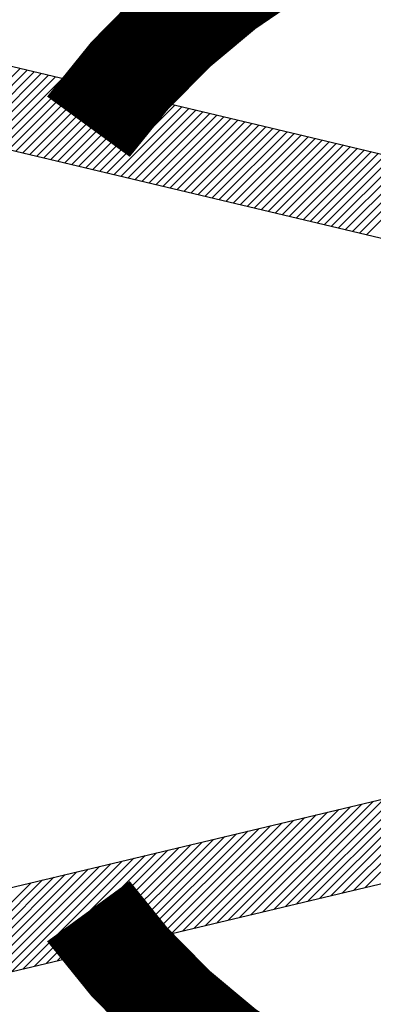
# Model space of a CAD drawing. Extents: x 15 to 1174, y 15 to 833.
# Tile 7 of 19: x 138.55 to 147.19, y 755.71 to 779.76. Entities that reach past the tile are written whole.
import ezdxf

# ---------------------------------------------------------------- set-up
doc = ezdxf.new("R2010")
doc.units = 0
doc.header["$LTSCALE"] = 5
doc.header["$MEASUREMENT"] = 0
doc.layers.get('0').update_dxf_attribs({"linetype": 'CONTINUOUS'})
doc.layers.get('DEFPOINTS').update_dxf_attribs({"linetype": 'CONTINUOUS'})
doc.layers.add('5', color=3, linetype='CONTINUOUS')
doc.dimstyles.get("Standard").update_dxf_attribs({"dimtxt": 0.18, "dimasz": 0.18, "dimexe": 0.18, "dimexo": 0.0625, "dimgap": 0.09, "dimtad": 0, "dimtih": 1, "dimtoh": 1, "dimdec": 4, "dimzin": 0, "dimdsep": 46, "dimtxsty": 'Standard', "dimcen": 0.09, "dimadec": 0, "dimazin": 0, "dimtfac": 1, "dimtdec": 4, "dimtofl": 0, "dimtmove": 0, "dimatfit": 3, "dimfxl": 0, "dimtolj": 1, "dimtzin": 0, "dimarcsym": 0})

# ---------------------------------------------------------------- blocks, each defined once
blk = doc.blocks.new('*X17')
at = {"color": 0}
for p, q in [((102.405, 734.77), (104.065, 736.431)), ((102.576, 734.729), (104.237, 736.39)), ((102.747, 734.689), (104.408, 736.349)), ((102.919, 734.648), (104.579, 736.308)), ((103.09, 734.607), (104.751, 736.268)), ((103.261, 734.566), (104.922, 736.227)), ((103.433, 734.526), (105.093, 736.186)), ((103.604, 734.485), (105.265, 736.145)), ((103.775, 734.444), (105.436, 736.105)), ((103.947, 734.403), (105.607, 736.064)), ((104.118, 734.362), (105.779, 736.023)), ((104.289, 734.322), (105.95, 735.982)), ((104.461, 734.281), (106.121, 735.941)), ((104.632, 734.24), (106.293, 735.901)), ((104.804, 734.199), (106.464, 735.86)), ((104.975, 734.158), (106.635, 735.819)), ((105.146, 734.118), (106.807, 735.778)), ((105.318, 734.077), (106.978, 735.738)), ((105.489, 734.036), (107.15, 735.697)), ((105.66, 733.995), (107.321, 735.656)), ((105.832, 733.955), (107.492, 735.615)), ((106.003, 733.914), (107.664, 735.574)), ((106.174, 733.873), (107.835, 735.534)), ((106.346, 733.832), (108.006, 735.493)), ((106.517, 733.791), (108.178, 735.452)), ((106.688, 733.751), (108.349, 735.411)), ((106.86, 733.71), (108.52, 735.371)), ((107.031, 733.669), (108.692, 735.33)), ((107.202, 733.628), (108.863, 735.289)), ((107.374, 733.588), (109.034, 735.248)), ((107.545, 733.547), (109.206, 735.207)), ((107.716, 733.506), (109.377, 735.167)), ((107.888, 733.465), (109.548, 735.126)), ((108.059, 733.424), (109.72, 735.085)), ((108.231, 733.384), (109.891, 735.044)), ((108.402, 733.343), (110.062, 735.003)), ((108.573, 733.302), (110.234, 734.963)), ((108.745, 733.261), (110.405, 734.922)), ((108.916, 733.22), (110.577, 734.881)), ((109.087, 733.18), (110.748, 734.84)), ((109.259, 733.139), (110.919, 734.8)), ((109.43, 733.098), (111.091, 734.759)), ((109.601, 733.057), (111.262, 734.718)), ((109.773, 733.017), (111.433, 734.677)), ((109.944, 732.976), (111.605, 734.636)), ((110.115, 732.935), (111.776, 734.596)), ((110.287, 732.894), (111.947, 734.555)), ((110.458, 732.853), (112.119, 734.514)), ((110.629, 732.813), (112.29, 734.473)), ((110.801, 732.772), (112.461, 734.433)), ((110.972, 732.731), (112.633, 734.392)), ((111.143, 732.69), (112.804, 734.351)), ((111.315, 732.65), (112.975, 734.31)), ((111.486, 732.609), (113.147, 734.269)), ((111.658, 732.568), (113.318, 734.229)), ((111.829, 732.527), (113.489, 734.188)), ((112, 732.486), (113.661, 734.147)), ((112.172, 732.446), (113.832, 734.106)), ((112.343, 732.405), (114.004, 734.065)), ((112.514, 732.364), (114.175, 734.025)), ((112.21, 716.362), (114.908, 719.06)), ((112.488, 716.428), (115.186, 719.126)), ((111.375, 716.163), (114.073, 718.861)), ((111.653, 716.23), (114.351, 718.928)), ((111.932, 716.296), (114.63, 718.994)), ((110.261, 715.898), (112.959, 718.596)), ((110.54, 715.965), (113.238, 718.663)), ((110.818, 716.031), (113.516, 718.729)), ((111.097, 716.097), (113.795, 718.795)), ((109.148, 715.633), (111.846, 718.331)), ((109.426, 715.7), (112.124, 718.398)), ((109.705, 715.766), (112.403, 718.464)), ((109.983, 715.832), (112.681, 718.53)), ((108.313, 715.435), (111.011, 718.133)), ((108.591, 715.501), (111.289, 718.199)), ((108.869, 715.567), (111.567, 718.265)), ((107.199, 715.169), (109.897, 717.867)), ((107.477, 715.236), (110.175, 717.934)), ((107.756, 715.302), (110.454, 718)), ((108.034, 715.368), (110.732, 718.066)), ((106.085, 714.904), (108.784, 717.602)), ((106.364, 714.971), (109.062, 717.669)), ((106.642, 715.037), (109.34, 717.735)), ((106.921, 715.103), (109.619, 717.801)), ((105.25, 714.706), (107.948, 717.404)), ((105.529, 714.772), (108.227, 717.47)), ((105.807, 714.838), (108.505, 717.536)), ((104.137, 714.441), (106.835, 717.139)), ((104.415, 714.507), (107.113, 717.205)), ((104.694, 714.573), (107.392, 717.271)), ((104.972, 714.639), (107.67, 717.337)), ((103.023, 714.176), (105.721, 716.874)), ((103.302, 714.242), (106, 716.94)), ((103.58, 714.308), (106.278, 717.006)), ((103.858, 714.374), (106.556, 717.072)), ((102.188, 713.977), (104.886, 716.675)), ((102.466, 714.043), (105.164, 716.741)), ((102.745, 714.109), (105.443, 716.807)), ((101.631, 713.844), (104.329, 716.542)), ((101.91, 713.911), (104.608, 716.609))]:
    blk.add_line(p, q, dxfattribs=at)
blk = doc.blocks.new('*D27')
at = {"layer": '5', "color": 0, "lineweight": -2}
for p, q in [((128.053, 436.417), (128.053, 790.425)), ((339.636, 432.98), (339.636, 790.425)), ((336.636, 789.425), (131.053, 789.425))]:
    blk.add_line(p, q, dxfattribs=at)
at = {"layer": '5', "color": 0}
for points in [[(131.053, 789.925), (131.053, 788.925), (128.053, 789.425)], [(336.636, 789.925), (336.636, 788.925), (339.636, 789.425)]]:
    blk.add_solid(points, dxfattribs=at)
at = {"layer": 'DEFPOINTS', "color": 0}
for p in [(128.053, 789.425), (128.053, 435.417), (339.636, 431.98)]:
    blk.add_point(p, dxfattribs=at)
at = {"layer": '5', "color": 0, "insert": (233.845, 790.515), "char_height": 2, "attachment_point": 5}
blk.add_mtext('\\A1;211.5831', dxfattribs=at)

msp = doc.modelspace()

# ---------------------------------------------------------------- linework, layer by layer
at = {"layer": '5', "const_width": 2.5}
for points in [[(169.39157, 770.20856, 0.66520641), (140.23146, 777.14886, 1)], [(140.23146, 757.98922, 0.66520641), (169.39157, 764.92951, 0.72571974)]]:
    msp.add_lwpolyline(points, format="xyb", dxfattribs=at)
at = {"layer": '5'}
for points in [[(124.62051, 781.89229, 0.53140667), (124.62051, 753.24578), (184.80065, 767.56904)], [(125.04353, 779.73575, 0.49598375), (125.04353, 755.40233), (176.16279, 767.56904)]]:
    msp.add_lwpolyline(points, format="xyb", close=True, dxfattribs=at)

# ---------------------------------------------------------------- block references
msp.add_blockref('*X17', (34.50294, 42.14182), dxfattribs=at)

# ---------------------------------------------------------------- dimensions: what is measured, and where the dimension line sits
dim = msp.add_linear_dim(base=(128.05318, 789.42497), p1=(339.63628, 431.97973), p2=(128.05318, 435.4167), dimstyle='Standard', override={"dimtxt": 2, "dimasz": 3, "dimexe": 1, "dimexo": 1, "dimtad": 1, "dimtih": 0, "dimtoh": 0, "dimtofl": 1}, dxfattribs=at)
dim.commit()
dim.dimension.update_dxf_attribs({"geometry": '*D27', "text_midpoint": (233.84473, 790.51497)})

doc.saveas('drawing.dxf')
